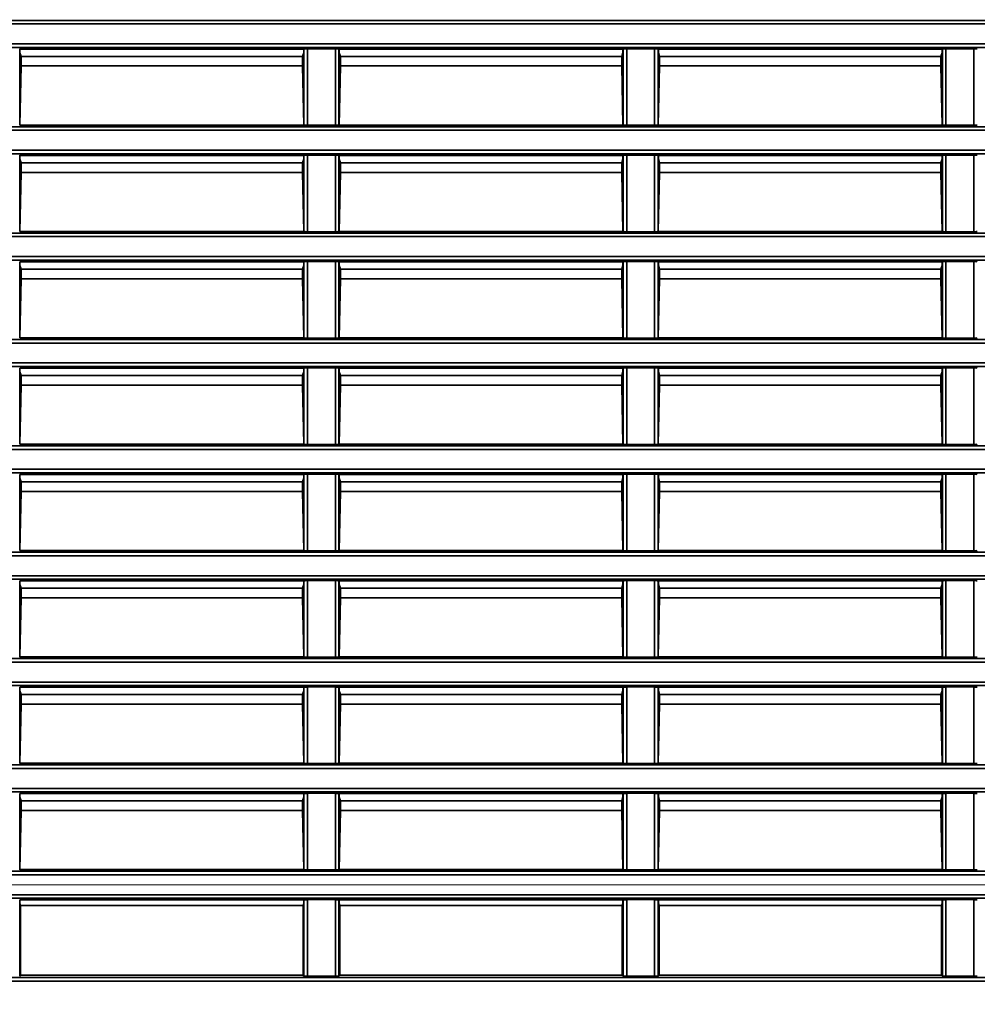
# Model space of a CAD drawing. Header units: millimetres. Extents: x 0 to 1118, y 0 to 864.
# Tile 210 of 250: x 993 to 1010, y 446 to 464. Entities that reach past the tile are written whole.
import ezdxf

# ---------------------------------------------------------------- set-up
doc = ezdxf.new("R2010")
doc.units = ezdxf.units.MM
doc.styles.add('SLDTEXTSTYLE0', font='TXT', dxfattribs={"width": 0.605})
doc.dimstyles.new('SLDDIMSTYLE0', dxfattribs={"dimtxt": 0.18, "dimasz": 4.572, "dimexe": 0, "dimexo": 0.0625, "dimgap": 0, "dimtad": 0, "dimtih": 1, "dimtoh": 1, "dimdec": 0, "dimrnd": 1e-09, "dimzin": 0, "dimdsep": 46, "dimtxsty": 'Standard', "dimsah": 1, "dimcen": 0.09, "dimadec": 0, "dimazin": 0, "dimtfac": 4.572, "dimtdec": 0, "dimtofl": 0, "dimtmove": 0, "dimatfit": 3, "dimfxl": 1, "dimfrac": 2, "dimtolj": 1, "dimtzin": 0, "dimarcsym": 0})
doc.dimstyles.new('SLDDIMSTYLE3', dxfattribs={"dimtxt": 4.233333, "dimasz": 4.572, "dimexe": 0, "dimexo": 0.0625, "dimgap": 1.058333, "dimtad": 0, "dimtih": 1, "dimtoh": 1, "dimdec": 1, "dimlfac": 4, "dimrnd": 1e-09, "dimzin": 4, "dimdsep": 46, "dimtxsty": 'SLDTEXTSTYLE0', "dimsah": 1, "dimcen": 0.09, "dimadec": 0, "dimazin": 1, "dimtfac": 1, "dimtofl": 0, "dimtmove": 0, "dimatfit": 3, "dimfxl": 1, "dimfrac": 2, "dimtolj": 1, "dimtzin": 12, "dimarcsym": 0})
doc.dimstyles.new('SLDDIMSTYLE4', dxfattribs={"dimtxt": 4.233333, "dimasz": 4.572, "dimexe": 0, "dimexo": 0.0625, "dimgap": 1.058333, "dimtad": 0, "dimtih": 1, "dimtoh": 1, "dimdec": 1, "dimlfac": 4, "dimrnd": 1e-09, "dimzin": 12, "dimdsep": 46, "dimtxsty": 'SLDTEXTSTYLE0', "dimsah": 1, "dimcen": 0.09, "dimadec": 0, "dimazin": 3, "dimtfac": 1, "dimtmove": 0, "dimatfit": 0, "dimfxl": 1, "dimfrac": 2, "dimtolj": 1, "dimtzin": 12, "dimarcsym": 0})

# ---------------------------------------------------------------- blocks, each defined once
blk = doc.blocks.new('_D_21')
at = {"color": 7, "linetype": 'Continuous', "lineweight": 0}
for p, q in [((934.937, 497.024), (1079.54, 497.024)), ((1077.94, 497.024), (1077.94, 476.868)), ((1085.54, 475.898), (1084.084, 475.898)), ((1084.084, 475.898), (1084.084, 469.401)), ((1093.624, 475.898), (1095.079, 475.898)), ((1095.079, 475.898), (1095.079, 469.401)), ((1084.084, 469.401), (1085.54, 469.401)), ((1095.079, 469.401), (1093.624, 469.401)), ((1077.94, 448.274), (1077.94, 468.431)), ((934.937, 448.274), (1079.54, 448.274))]:
    blk.add_line(p, q, dxfattribs=at)
at = {"color": 7, "linetype": 'Continuous', "lineweight": 18}
for points in [[(1077.94, 497.024), (1077.178, 492.452), (1078.702, 492.452)], [(1077.94, 448.274), (1078.702, 452.846), (1077.178, 452.846)]]:
    blk.add_solid(points, dxfattribs=at)
at = {"color": 7, "linetype": 'Continuous', "lineweight": 18, "char_height": 4.2333, "attachment_point": 1, "style": 'SLDTEXTSTYLE0'}
for s, insert in [('3X', (1059.346, 474.858)), ('195.0', (1068.077, 474.858)), ('7.7', (1085.54, 474.858))]:
    blk.add_mtext(s, dxfattribs=dict(at, insert=insert))
blk = doc.blocks.new('_D_29')
at = {"color": 7, "linetype": 'Continuous', "lineweight": 0}
for p, q in [((1077.94, 448.274), (1077.94, 457.799)), ((936.761, 448.274), (1079.54, 448.274)), ((1038.652, 437.349), (1079.54, 437.349)), ((1077.94, 428.274), (1077.94, 437.349)), ((1062.801, 431.523), (1061.346, 431.523)), ((1061.346, 431.523), (1061.346, 425.026)), ((1070.886, 431.523), (1072.341, 431.523)), ((1072.341, 431.523), (1072.341, 425.026)), ((1074.765, 428.274), (1077.94, 428.274)), ((1061.346, 425.026), (1062.801, 425.026)), ((1072.341, 425.026), (1070.886, 425.026))]:
    blk.add_line(p, q, dxfattribs=at)
at = {"color": 7, "linetype": 'Continuous', "lineweight": 18}
for points in [[(1077.94, 448.274), (1078.702, 452.846), (1077.178, 452.846)], [(1077.94, 437.349), (1077.178, 432.777), (1078.702, 432.777)]]:
    blk.add_solid(points, dxfattribs=at)
at = {"color": 7, "linetype": 'Continuous', "lineweight": 18, "char_height": 4.2333, "attachment_point": 1, "style": 'SLDTEXTSTYLE0'}
for s, insert in [('3X', (1039.841, 430.483)), ('43.7', (1048.572, 430.483)), ('1.7', (1062.801, 430.483))]:
    blk.add_mtext(s, dxfattribs=dict(at, insert=insert))

msp = doc.modelspace()

# ---------------------------------------------------------------- linework, layer by layer
at = {"color": 7, "linetype": 'Continuous', "lineweight": 35}
for p, q in [((930.212, 463.513), (1048.962, 463.513)), ((1048.962, 463.45), (930.212, 463.45)), ((930.212, 463.098), (1048.962, 463.098)), ((1048.962, 463.036), (930.212, 463.036)), ((992.707, 463.009), (992.712, 463.005)), ((992.707, 463.009), (992.707, 461.664)), ((997.712, 463.005), (992.712, 463.005)), ((992.712, 462.953), (992.712, 463.005)), ((997.712, 463.005), (997.717, 463.009)), ((997.712, 463.005), (997.712, 462.953)), ((997.717, 461.664), (997.717, 463.009)), ((997.779, 463.011), (998.27, 463.011)), ((997.779, 463.011), (997.779, 461.663)), ((998.27, 461.663), (998.27, 463.011)), ((998.332, 463.009), (998.337, 463.005)), ((998.332, 463.009), (998.332, 461.664)), ((1003.337, 463.005), (998.337, 463.005)), ((998.337, 462.953), (998.337, 463.005)), ((1003.337, 463.005), (1003.342, 463.009)), ((1003.337, 463.005), (1003.337, 462.953)), ((1003.342, 461.664), (1003.342, 463.009)), ((1003.404, 463.011), (1003.895, 463.011)), ((1003.404, 463.011), (1003.404, 461.663)), ((1003.895, 461.663), (1003.895, 463.011)), ((1003.957, 463.009), (1003.962, 463.005)), ((1003.957, 463.009), (1003.957, 461.664)), ((1008.962, 463.005), (1003.962, 463.005)), ((1003.962, 462.953), (1003.962, 463.005)), ((1008.962, 463.005), (1008.967, 463.009)), ((1008.962, 463.005), (1008.962, 462.953)), ((1008.967, 461.664), (1008.967, 463.009)), ((1009.029, 463.011), (1009.52, 463.011)), ((1009.029, 463.011), (1009.029, 461.663)), ((1009.52, 461.663), (1009.52, 463.011)), ((992.712, 462.94), (992.712, 462.953)), ((992.733, 462.877), (992.712, 462.94)), ((992.733, 462.877), (992.733, 462.709)), ((997.691, 462.877), (992.733, 462.877)), ((997.691, 462.877), (997.712, 462.94)), ((997.691, 462.709), (997.691, 462.877)), ((997.712, 462.953), (997.712, 462.94)), ((998.337, 462.94), (998.337, 462.953)), ((998.358, 462.877), (998.337, 462.94)), ((998.358, 462.877), (998.358, 462.709)), ((1003.316, 462.877), (998.358, 462.877)), ((1003.316, 462.877), (1003.337, 462.94)), ((1003.316, 462.709), (1003.316, 462.877)), ((1003.337, 462.953), (1003.337, 462.94)), ((1003.962, 462.94), (1003.962, 462.953)), ((1003.983, 462.877), (1003.962, 462.94)), ((1003.983, 462.877), (1003.983, 462.709)), ((1008.941, 462.877), (1003.983, 462.877)), ((1008.941, 462.877), (1008.962, 462.94)), ((1008.941, 462.709), (1008.941, 462.877)), ((1008.962, 462.953), (1008.962, 462.94)), ((992.733, 462.709), (992.711, 461.668)), ((997.691, 462.709), (992.733, 462.709)), ((997.713, 461.668), (997.691, 462.709)), ((998.358, 462.709), (998.336, 461.668)), ((1003.316, 462.709), (998.358, 462.709)), ((1003.338, 461.668), (1003.316, 462.709)), ((1003.983, 462.709), (1003.961, 461.668)), ((1008.941, 462.709), (1003.983, 462.709)), ((1008.963, 461.668), (1008.941, 462.709)), ((930.212, 461.638), (1048.962, 461.638)), ((992.711, 461.668), (992.707, 461.664)), ((997.713, 461.668), (992.711, 461.668)), ((997.717, 461.664), (997.713, 461.668)), ((998.27, 461.663), (997.779, 461.663)), ((998.336, 461.668), (998.332, 461.664)), ((1003.338, 461.668), (998.336, 461.668)), ((1003.342, 461.664), (1003.338, 461.668)), ((1003.895, 461.663), (1003.404, 461.663)), ((1003.961, 461.668), (1003.957, 461.664)), ((1008.963, 461.668), (1003.961, 461.668)), ((1008.967, 461.664), (1008.963, 461.668)), ((1009.52, 461.663), (1009.029, 461.663)), ((1048.962, 461.575), (930.212, 461.575)), ((930.212, 461.223), (1048.962, 461.223)), ((1048.962, 461.161), (930.212, 461.161)), ((992.707, 461.134), (992.712, 461.13)), ((992.707, 461.134), (992.707, 459.789)), ((997.712, 461.13), (992.712, 461.13)), ((992.712, 461.078), (992.712, 461.13)), ((992.712, 461.065), (992.712, 461.078)), ((997.712, 461.13), (997.717, 461.134)), ((997.712, 461.13), (997.712, 461.078)), ((997.712, 461.078), (997.712, 461.065)), ((997.717, 459.789), (997.717, 461.134)), ((997.779, 461.136), (998.27, 461.136)), ((997.779, 461.136), (997.779, 459.788)), ((998.27, 459.788), (998.27, 461.136)), ((998.332, 461.134), (998.337, 461.13)), ((998.332, 461.134), (998.332, 459.789)), ((1003.337, 461.13), (998.337, 461.13)), ((998.337, 461.078), (998.337, 461.13)), ((998.337, 461.065), (998.337, 461.078)), ((1003.337, 461.13), (1003.342, 461.134)), ((1003.337, 461.13), (1003.337, 461.078)), ((1003.337, 461.078), (1003.337, 461.065)), ((1003.342, 459.789), (1003.342, 461.134)), ((1003.404, 461.136), (1003.895, 461.136)), ((1003.404, 461.136), (1003.404, 459.788)), ((1003.895, 459.788), (1003.895, 461.136)), ((1003.957, 461.134), (1003.962, 461.13)), ((1003.957, 461.134), (1003.957, 459.789)), ((1008.962, 461.13), (1003.962, 461.13)), ((1003.962, 461.078), (1003.962, 461.13)), ((1003.962, 461.065), (1003.962, 461.078)), ((1008.962, 461.13), (1008.967, 461.134)), ((1008.962, 461.13), (1008.962, 461.078)), ((1008.962, 461.078), (1008.962, 461.065)), ((1008.967, 459.789), (1008.967, 461.134)), ((1009.029, 461.136), (1009.52, 461.136)), ((1009.029, 461.136), (1009.029, 459.788)), ((1009.52, 459.788), (1009.52, 461.136)), ((992.733, 461.002), (992.712, 461.065)), ((992.733, 461.002), (992.733, 460.834)), ((997.691, 461.002), (992.733, 461.002)), ((997.691, 461.002), (997.712, 461.065)), ((997.691, 460.834), (997.691, 461.002)), ((998.358, 461.002), (998.337, 461.065)), ((998.358, 461.002), (998.358, 460.834)), ((1003.316, 461.002), (998.358, 461.002)), ((1003.316, 461.002), (1003.337, 461.065)), ((1003.316, 460.834), (1003.316, 461.002)), ((1003.983, 461.002), (1003.962, 461.065)), ((1003.983, 461.002), (1003.983, 460.834)), ((1008.941, 461.002), (1003.983, 461.002)), ((1008.941, 461.002), (1008.962, 461.065)), ((1008.941, 460.834), (1008.941, 461.002)), ((992.733, 460.834), (992.711, 459.793)), ((997.691, 460.834), (992.733, 460.834)), ((997.713, 459.793), (997.691, 460.834)), ((998.358, 460.834), (998.336, 459.793)), ((1003.316, 460.834), (998.358, 460.834)), ((1003.338, 459.793), (1003.316, 460.834)), ((1003.983, 460.834), (1003.961, 459.793)), ((1008.941, 460.834), (1003.983, 460.834)), ((1008.963, 459.793), (1008.941, 460.834)), ((930.212, 459.763), (1048.962, 459.763)), ((1048.962, 459.7), (930.212, 459.7)), ((992.711, 459.793), (992.707, 459.789)), ((997.713, 459.793), (992.711, 459.793)), ((997.717, 459.789), (997.713, 459.793)), ((998.27, 459.788), (997.779, 459.788)), ((998.336, 459.793), (998.332, 459.789)), ((1003.338, 459.793), (998.336, 459.793)), ((1003.342, 459.789), (1003.338, 459.793)), ((1003.895, 459.788), (1003.404, 459.788)), ((1003.961, 459.793), (1003.957, 459.789)), ((1008.963, 459.793), (1003.961, 459.793)), ((1008.967, 459.789), (1008.963, 459.793)), ((1009.52, 459.788), (1009.029, 459.788)), ((930.212, 459.348), (1048.962, 459.348)), ((1048.962, 459.286), (930.212, 459.286)), ((992.707, 459.259), (992.712, 459.255)), ((992.707, 459.259), (992.707, 457.914)), ((997.712, 459.255), (992.712, 459.255)), ((992.712, 459.203), (992.712, 459.255)), ((992.712, 459.19), (992.712, 459.203)), ((992.733, 459.127), (992.712, 459.19)), ((997.691, 459.127), (997.712, 459.19)), ((997.712, 459.255), (997.717, 459.259)), ((997.712, 459.255), (997.712, 459.203)), ((997.712, 459.203), (997.712, 459.19)), ((997.717, 457.914), (997.717, 459.259)), ((997.779, 459.261), (998.27, 459.261)), ((997.779, 459.261), (997.779, 457.913)), ((998.27, 457.913), (998.27, 459.261)), ((998.332, 459.259), (998.337, 459.255)), ((998.332, 459.259), (998.332, 457.914)), ((1003.337, 459.255), (998.337, 459.255)), ((998.337, 459.203), (998.337, 459.255)), ((998.337, 459.19), (998.337, 459.203)), ((998.358, 459.127), (998.337, 459.19)), ((1003.316, 459.127), (1003.337, 459.19)), ((1003.337, 459.255), (1003.342, 459.259)), ((1003.337, 459.255), (1003.337, 459.203)), ((1003.337, 459.203), (1003.337, 459.19)), ((1003.342, 457.914), (1003.342, 459.259)), ((1003.404, 459.261), (1003.895, 459.261)), ((1003.404, 459.261), (1003.404, 457.913)), ((1003.895, 457.913), (1003.895, 459.261)), ((1003.957, 459.259), (1003.962, 459.255)), ((1003.957, 459.259), (1003.957, 457.914)), ((1008.962, 459.255), (1003.962, 459.255)), ((1003.962, 459.203), (1003.962, 459.255)), ((1003.962, 459.19), (1003.962, 459.203)), ((1003.983, 459.127), (1003.962, 459.19)), ((1008.941, 459.127), (1008.962, 459.19)), ((1008.962, 459.255), (1008.967, 459.259)), ((1008.962, 459.255), (1008.962, 459.203)), ((1008.962, 459.203), (1008.962, 459.19)), ((1008.967, 457.914), (1008.967, 459.259)), ((1009.029, 459.261), (1009.52, 459.261)), ((1009.029, 459.261), (1009.029, 457.913)), ((1009.52, 457.913), (1009.52, 459.261)), ((992.733, 459.127), (992.733, 458.959)), ((997.691, 459.127), (992.733, 459.127)), ((997.691, 458.959), (997.691, 459.127)), ((998.358, 459.127), (998.358, 458.959)), ((1003.316, 459.127), (998.358, 459.127)), ((1003.316, 458.959), (1003.316, 459.127)), ((1003.983, 459.127), (1003.983, 458.959)), ((1008.941, 459.127), (1003.983, 459.127)), ((1008.941, 458.959), (1008.941, 459.127)), ((992.733, 458.959), (992.711, 457.918)), ((997.691, 458.959), (992.733, 458.959)), ((997.713, 457.918), (997.691, 458.959)), ((998.358, 458.959), (998.336, 457.918)), ((1003.316, 458.959), (998.358, 458.959)), ((1003.338, 457.918), (1003.316, 458.959)), ((1003.983, 458.959), (1003.961, 457.918)), ((1008.941, 458.959), (1003.983, 458.959)), ((1008.963, 457.918), (1008.941, 458.959)), ((930.212, 457.888), (1048.962, 457.888)), ((1048.962, 457.825), (930.212, 457.825)), ((992.711, 457.918), (992.707, 457.914)), ((997.713, 457.918), (992.711, 457.918)), ((997.717, 457.914), (997.713, 457.918)), ((998.27, 457.913), (997.779, 457.913)), ((998.336, 457.918), (998.332, 457.914)), ((1003.338, 457.918), (998.336, 457.918)), ((1003.342, 457.914), (1003.338, 457.918)), ((1003.895, 457.913), (1003.404, 457.913)), ((1003.961, 457.918), (1003.957, 457.914)), ((1008.963, 457.918), (1003.961, 457.918)), ((1008.967, 457.914), (1008.963, 457.918)), ((1009.52, 457.913), (1009.029, 457.913)), ((930.212, 457.473), (1048.962, 457.473)), ((1048.962, 457.411), (930.212, 457.411)), ((992.707, 457.384), (992.712, 457.38)), ((992.707, 457.384), (992.707, 456.039)), ((997.712, 457.38), (992.712, 457.38)), ((992.712, 457.328), (992.712, 457.38)), ((992.712, 457.315), (992.712, 457.328)), ((992.733, 457.252), (992.712, 457.315)), ((992.733, 457.252), (992.733, 457.084)), ((997.691, 457.252), (992.733, 457.252)), ((997.691, 457.252), (997.712, 457.315)), ((997.691, 457.084), (997.691, 457.252)), ((997.712, 457.38), (997.717, 457.384)), ((997.712, 457.38), (997.712, 457.328)), ((997.712, 457.328), (997.712, 457.315)), ((997.717, 456.039), (997.717, 457.384)), ((997.779, 457.386), (998.27, 457.386)), ((997.779, 457.386), (997.779, 456.038)), ((998.27, 456.038), (998.27, 457.386)), ((998.332, 457.384), (998.337, 457.38)), ((998.332, 457.384), (998.332, 456.039)), ((1003.337, 457.38), (998.337, 457.38)), ((998.337, 457.328), (998.337, 457.38)), ((998.337, 457.315), (998.337, 457.328)), ((998.358, 457.252), (998.337, 457.315)), ((998.358, 457.252), (998.358, 457.084)), ((1003.316, 457.252), (998.358, 457.252)), ((1003.316, 457.252), (1003.337, 457.315)), ((1003.316, 457.084), (1003.316, 457.252)), ((1003.337, 457.38), (1003.342, 457.384)), ((1003.337, 457.38), (1003.337, 457.328)), ((1003.337, 457.328), (1003.337, 457.315)), ((1003.342, 456.039), (1003.342, 457.384)), ((1003.404, 457.386), (1003.895, 457.386)), ((1003.404, 457.386), (1003.404, 456.038)), ((1003.895, 456.038), (1003.895, 457.386)), ((1003.957, 457.384), (1003.962, 457.38)), ((1003.957, 457.384), (1003.957, 456.039)), ((1008.962, 457.38), (1003.962, 457.38)), ((1003.962, 457.328), (1003.962, 457.38)), ((1003.962, 457.315), (1003.962, 457.328)), ((1003.983, 457.252), (1003.962, 457.315)), ((1003.983, 457.252), (1003.983, 457.084)), ((1008.941, 457.252), (1003.983, 457.252)), ((1008.941, 457.252), (1008.962, 457.315)), ((1008.941, 457.084), (1008.941, 457.252)), ((1008.962, 457.38), (1008.967, 457.384)), ((1008.962, 457.38), (1008.962, 457.328)), ((1008.962, 457.328), (1008.962, 457.315)), ((1008.967, 456.039), (1008.967, 457.384)), ((1009.029, 457.386), (1009.52, 457.386)), ((1009.029, 457.386), (1009.029, 456.038)), ((1009.52, 456.038), (1009.52, 457.386)), ((992.733, 457.084), (992.711, 456.043)), ((997.691, 457.084), (992.733, 457.084)), ((997.713, 456.043), (997.691, 457.084)), ((998.358, 457.084), (998.336, 456.043)), ((1003.316, 457.084), (998.358, 457.084)), ((1003.338, 456.043), (1003.316, 457.084)), ((1003.983, 457.084), (1003.961, 456.043)), ((1008.941, 457.084), (1003.983, 457.084)), ((1008.963, 456.043), (1008.941, 457.084)), ((992.711, 456.043), (992.707, 456.039)), ((997.713, 456.043), (992.711, 456.043)), ((997.717, 456.039), (997.713, 456.043)), ((998.27, 456.038), (997.779, 456.038)), ((998.336, 456.043), (998.332, 456.039)), ((1003.338, 456.043), (998.336, 456.043)), ((1003.342, 456.039), (1003.338, 456.043)), ((1003.895, 456.038), (1003.404, 456.038)), ((1003.961, 456.043), (1003.957, 456.039)), ((1008.963, 456.043), (1003.961, 456.043)), ((1008.967, 456.039), (1008.963, 456.043)), ((1009.52, 456.038), (1009.029, 456.038)), ((930.212, 456.013), (1048.962, 456.013)), ((1048.962, 455.95), (930.212, 455.95)), ((930.212, 455.598), (1048.962, 455.598)), ((1048.962, 455.536), (930.212, 455.536)), ((992.707, 455.509), (992.712, 455.505)), ((992.707, 455.509), (992.707, 454.164)), ((997.712, 455.505), (992.712, 455.505)), ((992.712, 455.453), (992.712, 455.505)), ((992.712, 455.44), (992.712, 455.453)), ((992.733, 455.377), (992.712, 455.44)), ((992.733, 455.377), (992.733, 455.209)), ((997.691, 455.377), (992.733, 455.377)), ((997.691, 455.377), (997.712, 455.44)), ((997.691, 455.209), (997.691, 455.377)), ((997.712, 455.505), (997.717, 455.509)), ((997.712, 455.505), (997.712, 455.453)), ((997.712, 455.453), (997.712, 455.44)), ((997.717, 454.164), (997.717, 455.509)), ((997.779, 455.511), (998.27, 455.511)), ((997.779, 455.511), (997.779, 454.163)), ((998.27, 454.163), (998.27, 455.511)), ((998.332, 455.509), (998.337, 455.505)), ((998.332, 455.509), (998.332, 454.164)), ((1003.337, 455.505), (998.337, 455.505)), ((998.337, 455.453), (998.337, 455.505)), ((998.337, 455.44), (998.337, 455.453)), ((998.358, 455.377), (998.337, 455.44)), ((998.358, 455.377), (998.358, 455.209)), ((1003.316, 455.377), (998.358, 455.377)), ((1003.316, 455.377), (1003.337, 455.44)), ((1003.316, 455.209), (1003.316, 455.377)), ((1003.337, 455.505), (1003.342, 455.509)), ((1003.337, 455.505), (1003.337, 455.453)), ((1003.337, 455.453), (1003.337, 455.44)), ((1003.342, 454.164), (1003.342, 455.509)), ((1003.404, 455.511), (1003.895, 455.511)), ((1003.404, 455.511), (1003.404, 454.163)), ((1003.895, 454.163), (1003.895, 455.511)), ((1003.957, 455.509), (1003.962, 455.505)), ((1003.957, 455.509), (1003.957, 454.164)), ((1008.962, 455.505), (1003.962, 455.505)), ((1003.962, 455.453), (1003.962, 455.505)), ((1003.962, 455.44), (1003.962, 455.453)), ((1003.983, 455.377), (1003.962, 455.44)), ((1003.983, 455.377), (1003.983, 455.209)), ((1008.941, 455.377), (1003.983, 455.377)), ((1008.941, 455.377), (1008.962, 455.44)), ((1008.941, 455.209), (1008.941, 455.377)), ((1008.962, 455.505), (1008.967, 455.509)), ((1008.962, 455.505), (1008.962, 455.453)), ((1008.962, 455.453), (1008.962, 455.44)), ((1008.967, 454.164), (1008.967, 455.509)), ((1009.029, 455.511), (1009.52, 455.511)), ((1009.029, 455.511), (1009.029, 454.163)), ((1009.52, 454.163), (1009.52, 455.511)), ((992.733, 455.209), (992.711, 454.168)), ((997.691, 455.209), (992.733, 455.209)), ((997.713, 454.168), (997.691, 455.209)), ((998.358, 455.209), (998.336, 454.168)), ((1003.316, 455.209), (998.358, 455.209)), ((1003.338, 454.168), (1003.316, 455.209)), ((1003.983, 455.209), (1003.961, 454.168)), ((1008.941, 455.209), (1003.983, 455.209)), ((1008.963, 454.168), (1008.941, 455.209)), ((930.212, 454.138), (1048.962, 454.138)), ((992.711, 454.168), (992.707, 454.164)), ((997.713, 454.168), (992.711, 454.168)), ((997.717, 454.164), (997.713, 454.168)), ((998.27, 454.163), (997.779, 454.163)), ((998.336, 454.168), (998.332, 454.164)), ((1003.338, 454.168), (998.336, 454.168)), ((1003.342, 454.164), (1003.338, 454.168)), ((1003.895, 454.163), (1003.404, 454.163)), ((1003.961, 454.168), (1003.957, 454.164)), ((1008.963, 454.168), (1003.961, 454.168)), ((1008.967, 454.164), (1008.963, 454.168)), ((1009.52, 454.163), (1009.029, 454.163)), ((1048.962, 454.075), (930.212, 454.075)), ((930.212, 453.723), (1048.962, 453.723)), ((1048.962, 453.661), (930.212, 453.661)), ((992.707, 453.634), (992.712, 453.63)), ((992.707, 453.634), (992.707, 452.289)), ((997.712, 453.63), (992.712, 453.63)), ((992.712, 453.578), (992.712, 453.63)), ((997.712, 453.63), (997.717, 453.634)), ((997.712, 453.63), (997.712, 453.578)), ((997.717, 452.289), (997.717, 453.634)), ((997.779, 453.636), (998.27, 453.636)), ((997.779, 453.636), (997.779, 452.288)), ((998.27, 452.288), (998.27, 453.636)), ((998.332, 453.634), (998.337, 453.63)), ((998.332, 453.634), (998.332, 452.289)), ((1003.337, 453.63), (998.337, 453.63)), ((998.337, 453.578), (998.337, 453.63)), ((1003.337, 453.63), (1003.342, 453.634)), ((1003.337, 453.63), (1003.337, 453.578)), ((1003.342, 452.289), (1003.342, 453.634)), ((1003.404, 453.636), (1003.895, 453.636)), ((1003.404, 453.636), (1003.404, 452.288)), ((1003.895, 452.288), (1003.895, 453.636)), ((1003.957, 453.634), (1003.962, 453.63)), ((1003.957, 453.634), (1003.957, 452.289)), ((1008.962, 453.63), (1003.962, 453.63)), ((1003.962, 453.578), (1003.962, 453.63)), ((1008.962, 453.63), (1008.967, 453.634)), ((1008.962, 453.63), (1008.962, 453.578)), ((1008.967, 452.289), (1008.967, 453.634)), ((1009.029, 453.636), (1009.52, 453.636)), ((1009.029, 453.636), (1009.029, 452.288)), ((1009.52, 452.288), (1009.52, 453.636)), ((992.712, 453.565), (992.712, 453.578)), ((992.733, 453.502), (992.712, 453.565)), ((992.733, 453.502), (992.733, 453.334)), ((997.691, 453.502), (992.733, 453.502)), ((997.691, 453.502), (997.712, 453.565)), ((997.691, 453.334), (997.691, 453.502)), ((997.712, 453.578), (997.712, 453.565)), ((998.337, 453.565), (998.337, 453.578)), ((998.358, 453.502), (998.337, 453.565)), ((998.358, 453.502), (998.358, 453.334)), ((1003.316, 453.502), (998.358, 453.502)), ((1003.316, 453.502), (1003.337, 453.565)), ((1003.316, 453.334), (1003.316, 453.502)), ((1003.337, 453.578), (1003.337, 453.565)), ((1003.962, 453.565), (1003.962, 453.578)), ((1003.983, 453.502), (1003.962, 453.565)), ((1003.983, 453.502), (1003.983, 453.334)), ((1008.941, 453.502), (1003.983, 453.502)), ((1008.941, 453.502), (1008.962, 453.565)), ((1008.941, 453.334), (1008.941, 453.502)), ((1008.962, 453.578), (1008.962, 453.565)), ((992.733, 453.334), (992.711, 452.293)), ((997.691, 453.334), (992.733, 453.334)), ((997.713, 452.293), (997.691, 453.334)), ((998.358, 453.334), (998.336, 452.293)), ((1003.316, 453.334), (998.358, 453.334)), ((1003.338, 452.293), (1003.316, 453.334)), ((1003.983, 453.334), (1003.961, 452.293)), ((1008.941, 453.334), (1003.983, 453.334)), ((1008.963, 452.293), (1008.941, 453.334)), ((930.212, 452.263), (1048.962, 452.263)), ((992.711, 452.293), (992.707, 452.289)), ((997.713, 452.293), (992.711, 452.293)), ((997.717, 452.289), (997.713, 452.293)), ((998.27, 452.288), (997.779, 452.288)), ((998.336, 452.293), (998.332, 452.289)), ((1003.338, 452.293), (998.336, 452.293)), ((1003.342, 452.289), (1003.338, 452.293)), ((1003.895, 452.288), (1003.404, 452.288)), ((1003.961, 452.293), (1003.957, 452.289)), ((1008.963, 452.293), (1003.961, 452.293)), ((1008.967, 452.289), (1008.963, 452.293)), ((1009.52, 452.288), (1009.029, 452.288)), ((1048.962, 452.2), (930.212, 452.2)), ((930.212, 451.848), (1048.962, 451.848)), ((1048.962, 451.786), (930.212, 451.786)), ((992.707, 451.759), (992.712, 451.755)), ((992.707, 451.759), (992.707, 450.414)), ((997.712, 451.755), (992.712, 451.755)), ((992.712, 451.703), (992.712, 451.755)), ((992.712, 451.69), (992.712, 451.703)), ((997.712, 451.755), (997.717, 451.759)), ((997.712, 451.755), (997.712, 451.703)), ((997.712, 451.703), (997.712, 451.69)), ((997.717, 450.414), (997.717, 451.759)), ((997.779, 451.761), (998.27, 451.761)), ((997.779, 451.761), (997.779, 450.413)), ((998.27, 450.413), (998.27, 451.761)), ((998.332, 451.759), (998.337, 451.755)), ((998.332, 451.759), (998.332, 450.414)), ((1003.337, 451.755), (998.337, 451.755)), ((998.337, 451.703), (998.337, 451.755)), ((998.337, 451.69), (998.337, 451.703)), ((1003.337, 451.755), (1003.342, 451.759)), ((1003.337, 451.755), (1003.337, 451.703)), ((1003.337, 451.703), (1003.337, 451.69)), ((1003.342, 450.414), (1003.342, 451.759)), ((1003.404, 451.761), (1003.895, 451.761)), ((1003.404, 451.761), (1003.404, 450.413)), ((1003.895, 450.413), (1003.895, 451.761)), ((1003.957, 451.759), (1003.962, 451.755)), ((1003.957, 451.759), (1003.957, 450.414)), ((1008.962, 451.755), (1003.962, 451.755)), ((1003.962, 451.703), (1003.962, 451.755)), ((1003.962, 451.69), (1003.962, 451.703)), ((1008.962, 451.755), (1008.967, 451.759)), ((1008.962, 451.755), (1008.962, 451.703)), ((1008.962, 451.703), (1008.962, 451.69)), ((1008.967, 450.414), (1008.967, 451.759)), ((1009.029, 451.761), (1009.52, 451.761)), ((1009.029, 451.761), (1009.029, 450.413)), ((1009.52, 450.413), (1009.52, 451.761)), ((992.733, 451.627), (992.712, 451.69)), ((992.733, 451.627), (992.733, 451.459)), ((997.691, 451.627), (992.733, 451.627)), ((997.691, 451.627), (997.712, 451.69)), ((997.691, 451.459), (997.691, 451.627)), ((998.358, 451.627), (998.337, 451.69)), ((998.358, 451.627), (998.358, 451.459)), ((1003.316, 451.627), (998.358, 451.627)), ((1003.316, 451.627), (1003.337, 451.69)), ((1003.316, 451.459), (1003.316, 451.627)), ((1003.983, 451.627), (1003.962, 451.69)), ((1003.983, 451.627), (1003.983, 451.459)), ((1008.941, 451.627), (1003.983, 451.627)), ((1008.941, 451.627), (1008.962, 451.69)), ((1008.941, 451.459), (1008.941, 451.627)), ((992.733, 451.459), (992.711, 450.418)), ((997.691, 451.459), (992.733, 451.459)), ((997.713, 450.418), (997.691, 451.459)), ((998.358, 451.459), (998.336, 450.418)), ((1003.316, 451.459), (998.358, 451.459)), ((1003.338, 450.418), (1003.316, 451.459)), ((1003.983, 451.459), (1003.961, 450.418)), ((1008.941, 451.459), (1003.983, 451.459)), ((1008.963, 450.418), (1008.941, 451.459)), ((930.212, 450.388), (1048.962, 450.388)), ((1048.962, 450.325), (930.212, 450.325)), ((992.711, 450.418), (992.707, 450.414)), ((997.713, 450.418), (992.711, 450.418)), ((997.717, 450.414), (997.713, 450.418)), ((998.27, 450.413), (997.779, 450.413)), ((998.336, 450.418), (998.332, 450.414)), ((1003.338, 450.418), (998.336, 450.418)), ((1003.342, 450.414), (1003.338, 450.418)), ((1003.895, 450.413), (1003.404, 450.413)), ((1003.961, 450.418), (1003.957, 450.414)), ((1008.963, 450.418), (1003.961, 450.418)), ((1008.967, 450.414), (1008.963, 450.418)), ((1009.52, 450.413), (1009.029, 450.413)), ((930.212, 449.973), (1048.962, 449.973)), ((1048.962, 449.911), (930.212, 449.911)), ((992.707, 449.884), (992.712, 449.88)), ((992.707, 449.884), (992.707, 448.539)), ((997.712, 449.88), (992.712, 449.88)), ((992.712, 449.828), (992.712, 449.88)), ((992.712, 449.815), (992.712, 449.828)), ((992.733, 449.752), (992.712, 449.815)), ((997.691, 449.752), (997.712, 449.815)), ((997.712, 449.88), (997.717, 449.884)), ((997.712, 449.88), (997.712, 449.828)), ((997.712, 449.828), (997.712, 449.815)), ((997.717, 448.539), (997.717, 449.884)), ((997.779, 449.886), (998.27, 449.886)), ((997.779, 449.886), (997.779, 448.538)), ((998.27, 448.538), (998.27, 449.886)), ((998.332, 449.884), (998.337, 449.88)), ((998.332, 449.884), (998.332, 448.539)), ((1003.337, 449.88), (998.337, 449.88)), ((998.337, 449.828), (998.337, 449.88)), ((998.337, 449.815), (998.337, 449.828)), ((998.358, 449.752), (998.337, 449.815)), ((1003.316, 449.752), (1003.337, 449.815)), ((1003.337, 449.88), (1003.342, 449.884)), ((1003.337, 449.88), (1003.337, 449.828)), ((1003.337, 449.828), (1003.337, 449.815)), ((1003.342, 448.539), (1003.342, 449.884)), ((1003.404, 449.886), (1003.895, 449.886)), ((1003.404, 449.886), (1003.404, 448.538)), ((1003.895, 448.538), (1003.895, 449.886)), ((1003.957, 449.884), (1003.962, 449.88)), ((1003.957, 449.884), (1003.957, 448.539)), ((1008.962, 449.88), (1003.962, 449.88)), ((1003.962, 449.828), (1003.962, 449.88)), ((1003.962, 449.815), (1003.962, 449.828)), ((1003.983, 449.752), (1003.962, 449.815)), ((1008.941, 449.752), (1008.962, 449.815)), ((1008.962, 449.88), (1008.967, 449.884)), ((1008.962, 449.88), (1008.962, 449.828)), ((1008.962, 449.828), (1008.962, 449.815)), ((1008.967, 448.539), (1008.967, 449.884)), ((1009.029, 449.886), (1009.52, 449.886)), ((1009.029, 449.886), (1009.029, 448.538)), ((1009.52, 448.538), (1009.52, 449.886)), ((992.733, 449.752), (992.733, 449.584)), ((997.691, 449.752), (992.733, 449.752)), ((997.691, 449.584), (997.691, 449.752)), ((998.358, 449.752), (998.358, 449.584)), ((1003.316, 449.752), (998.358, 449.752)), ((1003.316, 449.584), (1003.316, 449.752)), ((1003.983, 449.752), (1003.983, 449.584)), ((1008.941, 449.752), (1003.983, 449.752)), ((1008.941, 449.584), (1008.941, 449.752)), ((992.733, 449.584), (992.711, 448.543)), ((997.691, 449.584), (992.733, 449.584)), ((997.713, 448.543), (997.691, 449.584)), ((998.358, 449.584), (998.336, 448.543)), ((1003.316, 449.584), (998.358, 449.584)), ((1003.338, 448.543), (1003.316, 449.584)), ((1003.983, 449.584), (1003.961, 448.543)), ((1008.941, 449.584), (1003.983, 449.584)), ((1008.963, 448.543), (1008.941, 449.584)), ((1044.662, 448.45), (990.73, 448.45)), ((990.823, 448.513), (1044.568, 448.513)), ((992.711, 448.543), (992.707, 448.539)), ((997.713, 448.543), (992.711, 448.543)), ((997.717, 448.539), (997.713, 448.543)), ((998.27, 448.538), (997.779, 448.538)), ((998.336, 448.543), (998.332, 448.539)), ((1003.338, 448.543), (998.336, 448.543)), ((1003.342, 448.539), (1003.338, 448.543)), ((1003.895, 448.538), (1003.404, 448.538)), ((1003.961, 448.543), (1003.957, 448.539)), ((1008.963, 448.543), (1003.961, 448.543)), ((1008.967, 448.539), (1008.963, 448.543)), ((1009.52, 448.538), (1009.029, 448.538)), ((990.73, 448.098), (1044.662, 448.098)), ((1044.568, 448.036), (990.823, 448.036)), ((992.707, 448.009), (992.712, 448.005)), ((992.707, 448.009), (992.707, 446.664)), ((997.712, 448.005), (992.712, 448.005)), ((992.712, 447.953), (992.712, 448.005)), ((992.712, 447.943), (992.712, 447.953)), ((992.724, 447.908), (992.712, 447.943)), ((992.724, 447.908), (992.724, 446.68)), ((997.7, 447.908), (992.724, 447.908)), ((997.7, 447.908), (997.712, 447.943)), ((997.7, 446.68), (997.7, 447.908)), ((997.712, 448.005), (997.717, 448.009)), ((997.712, 448.005), (997.712, 447.953)), ((997.712, 447.953), (997.712, 447.943)), ((997.717, 446.664), (997.717, 448.009)), ((997.779, 448.011), (998.27, 448.011)), ((997.779, 448.011), (997.779, 446.663)), ((998.27, 446.663), (998.27, 448.011)), ((998.332, 448.009), (998.337, 448.005)), ((998.332, 448.009), (998.332, 446.664)), ((1003.337, 448.005), (998.337, 448.005)), ((998.337, 447.953), (998.337, 448.005)), ((998.337, 447.943), (998.337, 447.953)), ((998.349, 447.908), (998.337, 447.943)), ((998.349, 447.908), (998.349, 446.68)), ((1003.325, 447.908), (998.349, 447.908)), ((1003.325, 447.908), (1003.337, 447.943)), ((1003.325, 446.68), (1003.325, 447.908)), ((1003.337, 448.005), (1003.342, 448.009)), ((1003.337, 448.005), (1003.337, 447.953)), ((1003.337, 447.953), (1003.337, 447.943)), ((1003.342, 446.664), (1003.342, 448.009)), ((1003.404, 448.011), (1003.895, 448.011)), ((1003.404, 448.011), (1003.404, 446.663)), ((1003.895, 446.663), (1003.895, 448.011)), ((1003.957, 448.009), (1003.962, 448.005)), ((1003.957, 448.009), (1003.957, 446.664)), ((1008.962, 448.005), (1003.962, 448.005)), ((1003.962, 447.953), (1003.962, 448.005)), ((1003.962, 447.943), (1003.962, 447.953)), ((1003.974, 447.908), (1003.962, 447.943)), ((1003.974, 447.908), (1003.974, 446.68)), ((1008.95, 447.908), (1003.974, 447.908)), ((1008.95, 447.908), (1008.962, 447.943)), ((1008.95, 446.68), (1008.95, 447.908)), ((1008.962, 448.005), (1008.967, 448.009)), ((1008.962, 448.005), (1008.962, 447.953)), ((1008.962, 447.953), (1008.962, 447.943)), ((1008.967, 446.664), (1008.967, 448.009)), ((1009.029, 448.011), (1009.52, 448.011)), ((1009.029, 448.011), (1009.029, 446.663)), ((1009.52, 446.663), (1009.52, 448.011)), ((992.724, 446.68), (992.707, 446.664)), ((997.7, 446.68), (992.724, 446.68)), ((997.717, 446.664), (997.7, 446.68)), ((997.779, 446.663), (998.27, 446.663)), ((998.349, 446.68), (998.332, 446.664)), ((1003.325, 446.68), (998.349, 446.68)), ((1003.342, 446.664), (1003.325, 446.68)), ((1003.404, 446.663), (1003.895, 446.663)), ((1003.974, 446.68), (1003.957, 446.664)), ((1008.95, 446.68), (1003.974, 446.68)), ((1008.967, 446.664), (1008.95, 446.68)), ((1009.029, 446.663), (1009.52, 446.663)), ((930.212, 446.638), (1048.962, 446.638)), ((1048.962, 446.575), (930.212, 446.575))]:
    msp.add_line(p, q, dxfattribs=at)
for centre, start_param, end_param in [((997.779, 463.009), 1.570796, 3.124139), ((998.27, 463.009), 0.017453, 1.570796), ((1003.404, 463.009), 1.570796, 3.124139), ((1003.895, 463.009), 0.017453, 1.570796), ((1009.029, 463.009), 1.570796, 3.124139), ((1009.52, 463.009), 0.017453, 1.570796), ((997.779, 461.664), 3.159046, 4.712389), ((998.27, 461.664), 4.712389, 6.265732), ((1003.404, 461.664), 3.159046, 4.712389), ((1003.895, 461.664), 4.712389, 6.265732), ((1009.029, 461.664), 3.159046, 4.712389), ((1009.52, 461.664), 4.712389, 6.265732), ((997.779, 461.134), 1.570796, 3.124139), ((998.27, 461.134), 0.017453, 1.570796), ((1003.404, 461.134), 1.570796, 3.124139), ((1003.895, 461.134), 0.017453, 1.570796), ((1009.029, 461.134), 1.570796, 3.124139), ((1009.52, 461.134), 0.017453, 1.570796), ((997.779, 459.789), 3.159046, 4.712389), ((998.27, 459.789), 4.712389, 6.265732), ((1003.404, 459.789), 3.159046, 4.712389), ((1003.895, 459.789), 4.712389, 6.265732), ((1009.029, 459.789), 3.159046, 4.712389), ((1009.52, 459.789), 4.712389, 6.265732), ((997.779, 459.259), 1.570796, 3.124139), ((998.27, 459.259), 0.017453, 1.570796), ((1003.404, 459.259), 1.570796, 3.124139), ((1003.895, 459.259), 0.017453, 1.570796), ((1009.029, 459.259), 1.570796, 3.124139), ((1009.52, 459.259), 0.017453, 1.570796), ((997.779, 457.914), 3.159046, 4.712389), ((998.27, 457.914), 4.712389, 6.265732), ((1003.404, 457.914), 3.159046, 4.712389), ((1003.895, 457.914), 4.712389, 6.265732), ((1009.029, 457.914), 3.159046, 4.712389), ((1009.52, 457.914), 4.712389, 6.265732), ((997.779, 457.384), 1.570796, 3.124139), ((998.27, 457.384), 0.017453, 1.570796), ((1003.404, 457.384), 1.570796, 3.124139), ((1003.895, 457.384), 0.017453, 1.570796), ((1009.029, 457.384), 1.570796, 3.124139), ((1009.52, 457.384), 0.017453, 1.570796), ((997.779, 456.039), 3.159046, 4.712389), ((998.27, 456.039), 4.712389, 6.265732), ((1003.404, 456.039), 3.159046, 4.712389), ((1003.895, 456.039), 4.712389, 6.265732), ((1009.029, 456.039), 3.159046, 4.712389), ((1009.52, 456.039), 4.712389, 6.265732), ((997.779, 455.509), 1.570796, 3.124139), ((998.27, 455.509), 0.017453, 1.570796), ((1003.404, 455.509), 1.570796, 3.124139), ((1003.895, 455.509), 0.017453, 1.570796), ((1009.029, 455.509), 1.570796, 3.124139), ((1009.52, 455.509), 0.017453, 1.570796), ((997.779, 454.164), 3.159046, 4.712389), ((998.27, 454.164), 4.712389, 6.265732), ((1003.404, 454.164), 3.159046, 4.712389), ((1003.895, 454.164), 4.712389, 6.265732), ((1009.029, 454.164), 3.159046, 4.712389), ((1009.52, 454.164), 4.712389, 6.265732), ((997.779, 453.634), 1.570796, 3.124139), ((998.27, 453.634), 0.017453, 1.570796), ((1003.404, 453.634), 1.570796, 3.124139), ((1003.895, 453.634), 0.017453, 1.570796), ((1009.029, 453.634), 1.570796, 3.124139), ((1009.52, 453.634), 0.017453, 1.570796), ((997.779, 452.289), 3.159046, 4.712389), ((998.27, 452.289), 4.712389, 6.265732), ((1003.404, 452.289), 3.159046, 4.712389), ((1003.895, 452.289), 4.712389, 6.265732), ((1009.029, 452.289), 3.159046, 4.712389), ((1009.52, 452.289), 4.712389, 6.265732), ((997.779, 451.759), 1.570796, 3.124139), ((998.27, 451.759), 0.017453, 1.570796), ((1003.404, 451.759), 1.570796, 3.124139), ((1003.895, 451.759), 0.017453, 1.570796), ((1009.029, 451.759), 1.570796, 3.124139), ((1009.52, 451.759), 0.017453, 1.570796), ((997.779, 450.414), 3.159046, 4.712389), ((998.27, 450.414), 4.712389, 6.265732), ((1003.404, 450.414), 3.159046, 4.712389), ((1003.895, 450.414), 4.712389, 6.265732), ((1009.029, 450.414), 3.159046, 4.712389), ((1009.52, 450.414), 4.712389, 6.265732), ((997.779, 449.884), 1.570796, 3.124139), ((998.27, 449.884), 0.017453, 1.570796), ((1003.404, 449.884), 1.570796, 3.124139), ((1003.895, 449.884), 0.017453, 1.570796), ((1009.029, 449.884), 1.570796, 3.124139), ((1009.52, 449.884), 0.017453, 1.570796), ((997.779, 448.539), 3.159046, 4.712389), ((998.27, 448.539), 4.712389, 6.265732), ((1003.404, 448.539), 3.159046, 4.712389), ((1003.895, 448.539), 4.712389, 6.265732), ((1009.029, 448.539), 3.159046, 4.712389), ((1009.52, 448.539), 4.712389, 6.265732), ((997.779, 448.009), 1.570796, 3.124139), ((998.27, 448.009), 0.017453, 1.570796), ((1003.404, 448.009), 1.570796, 3.124139), ((1003.895, 448.009), 0.017453, 1.570796), ((1009.029, 448.009), 1.570796, 3.124139), ((1009.52, 448.009), 0.017453, 1.570796), ((997.779, 446.664), 3.159046, 4.712389), ((998.27, 446.664), 4.712389, 6.265732), ((1003.404, 446.664), 3.159046, 4.712389), ((1003.895, 446.664), 4.712389, 6.265732), ((1009.029, 446.664), 3.159046, 4.712389), ((1009.52, 446.664), 4.712389, 6.265732)]:
    msp.add_ellipse(centre, major_axis=(0.0625, 0), ratio=0.017455, start_param=start_param, end_param=end_param, dxfattribs=at)

# ---------------------------------------------------------------- dimensions: what is measured, and where the dimension line sits
at = {"color": 7, "linetype": 'Continuous', "lineweight": 18}
for p1, p2, dimstyle, picture, middle in [((933.337, 497.024), (933.337, 448.274), 'SLDDIMSTYLE3', '_D_21', (1077.94, 472.649)), ((1037.052, 437.349), (935.161, 448.274), 'SLDDIMSTYLE4', '_D_29', (1077.94, 428.274))]:
    dim = msp.add_linear_dim(base=(1077.94, 448.274), p1=p1, p2=p2, angle=90, text='3X <>', dimstyle=dimstyle, dxfattribs=at)
    dim.commit()
    dim.dimension.update_dxf_attribs({"geometry": picture, "text_midpoint": middle, "dimtype": 160})

# ---------------------------------------------------------------- leaders
at = {"color": 7, "linetype": 'Continuous', "lineweight": 0}
msp.add_leader([(990.065, 447.781), (1005.532, 413.801), (1008.707, 413.801)], dimstyle='SLDDIMSTYLE0', dxfattribs=at)

doc.saveas('drawing.dxf')
